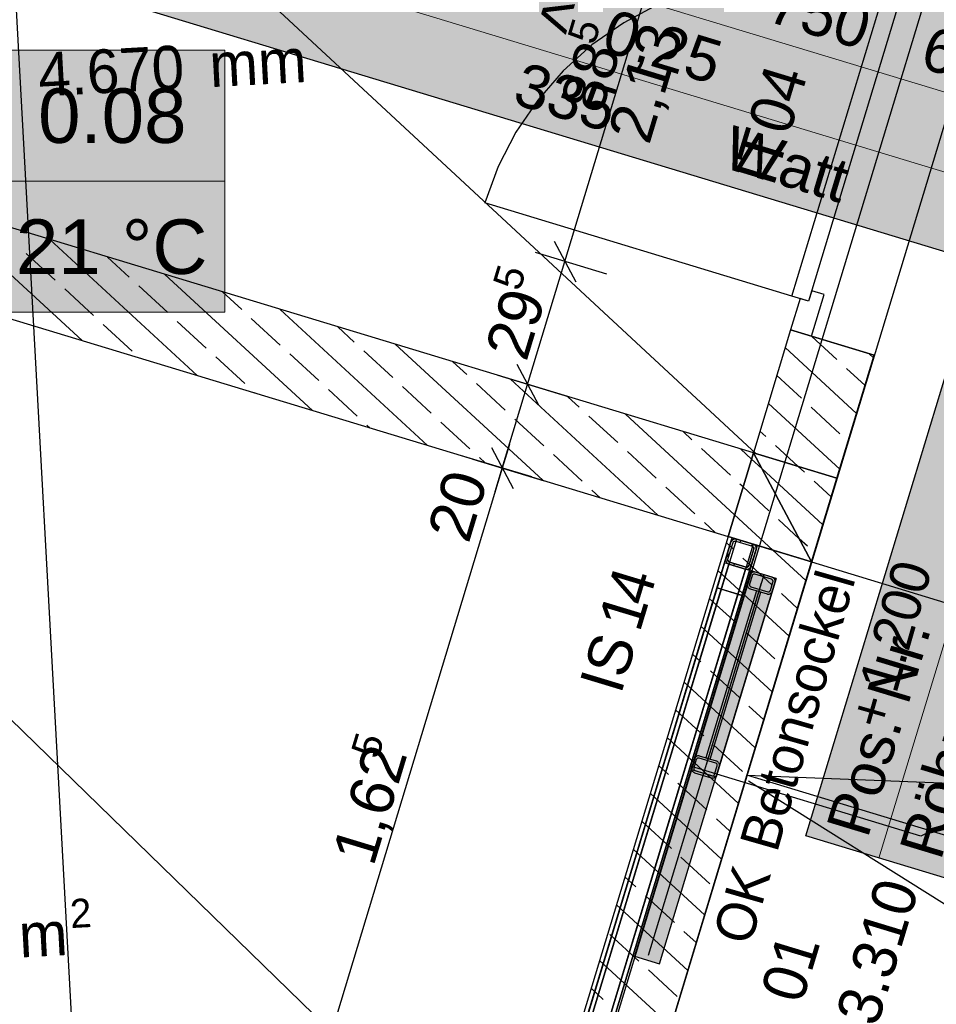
# Model space of a CAD drawing. Extents: x 199 to 1388, y 138 to 979.
# Tile 75 of 155: x 635 to 677, y 643 to 688. Entities that reach past the tile are written whole.
import ezdxf
from ezdxf.lldxf.tags import DXFTag

# ---------------------------------------------------------------- set-up
doc = ezdxf.new("R2010")
doc.units = 0
for name, color, linetype, lineweight, true_color in [('01AFU Allgemein Bemaßung-A07ET47HDI', 7, 'Continuous', 25, 0x848484), ('20 Bodenaufbau - Gefällelinien', 7, 'Continuous', 25, 0x848484), ('20 Dach Stb-Decke-A07ET47IDI', 7, 'Continuous', 25, 0x848484), ('20 Gitter Laufgänge-A07ET47XDI', 7, 'Continuous', 25, 0x848484), ('20 Gitterwände - Beschriftung-A07ET47UDI', 7, 'Continuous', 25, 0x848484), ('20 Gitterwände-A07ET47DDI', 7, 'Continuous', 25, 0x848484), ('20 Höhen Schwellen', 7, 'Continuous', 25, 0x848484), ('20 Innenwände - Sockel-A07ET47LDI', 7, 'Continuous', 25, 0x848484), ('20 Innenwände-A07ET47KDI', 7, 'Continuous', 25, 0x848484), ('20 Platzbedarf Schieber', 7, 'Continuous', 25, 0x848484), ('20 Räume Innen', 7, 'Continuous', 25, 0x848484), ('20 Schieber', 7, 'Continuous', 25, 0x848484), ('20 Schieber-NR in den Gitterwänden', 7, 'Continuous', 25, 0x848484), ('A-0', 7, 'Continuous', 25, 0x848484), ('H_Heizkoerperbeschriftung', 9, 'Continuous', 25, 0x808080), ('H_Raumnummer', 7, 'Continuous', 18, 0xcc9900), ('UPO_Loop2', 140, 'Continuous', 30, 0x00bfff)]:
    doc.layers.add(name, color=color, linetype=linetype, lineweight=lineweight, true_color=true_color)
doc.layers.add('02 Raster Gebäude-A07ET47NDI', color=7, linetype='Continuous', lineweight=25)
doc.styles.get("Standard").update_dxf_attribs({"font": 'arial.ttf'})
tags = doc.linetypes.add('Raster-A07ET47ODI', pattern=[0.2, 0.1, -0.05, 0, -0.05]).pattern_tags.tags
tags[10:11] = [DXFTag(74, 4), DXFTag(75, 0), DXFTag(340, '0'), DXFTag(46, 1.0), DXFTag(50, 0.0), DXFTag(44, 0.0), DXFTag(45, 0.0)]
tags[8:9] = [DXFTag(74, 4), DXFTag(75, 0), DXFTag(340, '0'), DXFTag(46, 1.0), DXFTag(50, 0.0), DXFTag(44, 0.0), DXFTag(45, 0.0)]
tags[6:7] = [DXFTag(74, 4), DXFTag(75, 0), DXFTag(340, '0'), DXFTag(46, 1.0), DXFTag(50, 0.0), DXFTag(44, 0.0), DXFTag(45, 0.0)]
tags[4:5] = [DXFTag(74, 4), DXFTag(75, 0), DXFTag(340, '0'), DXFTag(46, 1.0), DXFTag(50, 0.0), DXFTag(44, 0.0), DXFTag(45, 0.0)]
tags = doc.linetypes.add('Strichlinie', pattern=[0.75, 0.5, -0.25]).pattern_tags.tags
tags[6:7] = [DXFTag(74, 4), DXFTag(75, 0), DXFTag(340, '0'), DXFTag(46, 1.0), DXFTag(50, 0.0), DXFTag(44, 0.0), DXFTag(45, 0.0)]
tags[4:5] = [DXFTag(74, 4), DXFTag(75, 0), DXFTag(340, '0'), DXFTag(46, 1.0), DXFTag(50, 0.0), DXFTag(44, 0.0), DXFTag(45, 0.0)]
tags = doc.linetypes.add('Strichlinie eng-A07ET47GDI', pattern=[0.115, 0.075, -0.04]).pattern_tags.tags
tags[6:7] = [DXFTag(74, 4), DXFTag(75, 0), DXFTag(340, '0'), DXFTag(46, 1.0), DXFTag(50, 0.0), DXFTag(44, 0.0), DXFTag(45, 0.0)]
tags[4:5] = [DXFTag(74, 4), DXFTag(75, 0), DXFTag(340, '0'), DXFTag(46, 1.0), DXFTag(50, 0.0), DXFTag(44, 0.0), DXFTag(45, 0.0)]
tags = doc.linetypes.add('Strichpunktx2', pattern=[2, 1, -0.5, 0, -0.5]).pattern_tags.tags
tags[10:11] = [DXFTag(74, 4), DXFTag(75, 0), DXFTag(340, '0'), DXFTag(46, 1.0), DXFTag(50, 0.0), DXFTag(44, 0.0), DXFTag(45, 0.0)]
tags[8:9] = [DXFTag(74, 4), DXFTag(75, 0), DXFTag(340, '0'), DXFTag(46, 1.0), DXFTag(50, 0.0), DXFTag(44, 0.0), DXFTag(45, 0.0)]
tags[6:7] = [DXFTag(74, 4), DXFTag(75, 0), DXFTag(340, '0'), DXFTag(46, 1.0), DXFTag(50, 0.0), DXFTag(44, 0.0), DXFTag(45, 0.0)]
tags[4:5] = [DXFTag(74, 4), DXFTag(75, 0), DXFTag(340, '0'), DXFTag(46, 1.0), DXFTag(50, 0.0), DXFTag(44, 0.0), DXFTag(45, 0.0)]
tags = doc.linetypes.add('Öffnungslinie Tür Fenster-A07ET47JDI', pattern=[0.115, 0.075, -0.04]).pattern_tags.tags
tags[6:7] = [DXFTag(74, 4), DXFTag(75, 0), DXFTag(340, '0'), DXFTag(46, 1.0), DXFTag(50, 0.0), DXFTag(44, 0.0), DXFTag(45, 0.0)]
tags[4:5] = [DXFTag(74, 4), DXFTag(75, 0), DXFTag(340, '0'), DXFTag(46, 1.0), DXFTag(50, 0.0), DXFTag(44, 0.0), DXFTag(45, 0.0)]

# ---------------------------------------------------------------- blocks, each defined once
blk = doc.blocks.new('Referenz-A07ET47ZDI', base_point=(226.995, 158.1))
at = {"layer": '01AFU Allgemein Bemaßung-A07ET47HDI'}
for p, q in [((659.791, 676.596), (664.927, 693.535)), ((659.291, 677.532), (660.291, 675.661)), ((661.705, 676.016), (658.445, 677.004)), ((658.084, 670.966), (659.791, 676.596)), ((657.584, 671.901), (658.584, 670.031)), ((659.998, 670.386), (656.738, 671.374)), ((656.923, 667.138), (658.084, 670.966)), ((656.423, 668.073), (657.423, 666.203)), ((657.25, 668.215), (656.923, 667.138)), ((658.269, 666.73), (655.009, 667.718)), ((655.577, 667.546), (658.837, 666.558)), ((656.923, 667.138), (647.479, 635.989)), ((656.597, 666.061), (656.923, 667.138))]:
    blk.add_line(p, q, dxfattribs=at)
at = {"layer": '02 Raster Gebäude-A07ET47NDI', "linetype": 'Raster-A07ET47ODI', "ltscale": 56.250004}
for p, q in [((620.326, 949.934), (657.302, 274.449)), ((549.598, 270.755), (710.068, 800))]:
    blk.add_line(p, q, dxfattribs=at)
at = {"layer": '20 Bodenaufbau - Gefällelinien', "linetype": 'Öffnungslinie Tür Fenster-A07ET47JDI', "ltscale": 56.250004}
for p, q in [((646.09, 688.641), (668.563, 667.778)), ((606.967, 682.285), (657.82, 632.853)), ((668.13, 653.069), (703.248, 651.719)), ((697.908, 634.11), (668.205, 652.802))]:
    blk.add_line(p, q, dxfattribs=at)
at = {"layer": '20 Bodenaufbau - Gefällelinien'}
blk.add_line((706.408, 641.463), (668.13, 653.069), dxfattribs=at)
at = {"layer": '20 Dach Stb-Decke-A07ET47IDI', "linetype": 'Öffnungslinie Tür Fenster-A07ET47JDI', "ltscale": 56.250004}
blk.add_line((687.076, 715.555), (651.096, 596.89), dxfattribs=at)
at = {"layer": '20 Gitter Laufgänge-A07ET47XDI', "linetype": 'Strichlinie', "ltscale": 56.250004}
for p, q in [((708.664, 666.361), (676.104, 650.274)), ((665.545, 653.477), (668.611, 663.585)), ((668.611, 663.585), (671.093, 662.842)), ((671.093, 662.842), (677.204, 660.981)), ((676.104, 650.274), (665.545, 653.477))]:
    blk.add_line(p, q, dxfattribs=at)
at = {"layer": '20 Gitterwände-A07ET47DDI', "linetype": 'Strichlinie eng-A07ET47GDI', "ltscale": 56.250004}
for p, q in [((667.648, 663.886), (663.715, 650.916)), ((667.398, 663.753), (667.453, 663.935)), ((667.453, 663.841), (667.398, 663.753)), ((667.479, 663.927), (667.453, 663.935)), ((667.544, 663.89), (667.453, 663.841)), ((667.549, 663.906), (667.479, 663.927)), ((667.648, 663.886), (667.544, 663.89)), ((667.61, 663.887), (667.549, 663.906)), ((668.413, 663.654), (667.648, 663.886)), ((663.524, 650.974), (667.398, 663.753)), ((668.413, 663.654), (664.481, 650.683)), ((668.547, 663.405), (664.672, 650.625)), ((668.501, 663.599), (668.413, 663.654)), ((668.506, 663.616), (668.445, 663.634)), ((668.55, 663.508), (668.501, 663.599)), ((668.576, 663.594), (668.506, 663.616)), ((668.547, 663.405), (668.602, 663.587)), ((668.547, 663.405), (668.55, 663.508)), ((668.602, 663.587), (668.576, 663.594)), ((660.673, 641.571), (663.524, 650.974)), ((663.715, 650.916), (660.864, 641.513)), ((664.481, 650.683), (661.63, 641.281)), ((664.672, 650.625), (661.821, 641.223))]:
    blk.add_line(p, q, dxfattribs=at)
at = {"layer": '20 Gitterwände-A07ET47DDI'}
for p, q in [((667.398, 663.753), (667.453, 663.841)), ((667.453, 663.841), (667.544, 663.89)), ((667.521, 663.768), (667.567, 663.792)), ((667.544, 663.89), (667.648, 663.886)), ((667.567, 663.792), (667.619, 663.791)), ((667.619, 663.791), (668.384, 663.558)), ((667.648, 663.886), (668.413, 663.654)), ((667.875, 663.817), (667.8, 663.736)), ((667.166, 662.987), (667.398, 663.753)), ((667.262, 662.958), (667.494, 663.724)), ((667.494, 663.724), (667.521, 663.768)), ((668.219, 662.668), (668.451, 663.434)), ((668.315, 662.639), (668.547, 663.405)), ((668.407, 663.656), (668.331, 663.574)), ((668.384, 663.558), (668.428, 663.531)), ((668.413, 663.654), (668.501, 663.599)), ((668.428, 663.531), (668.453, 663.485)), ((668.451, 663.434), (668.453, 663.485)), ((668.501, 663.599), (668.55, 663.508)), ((668.547, 663.405), (668.55, 663.508)), ((663.524, 650.974), (667.135, 662.884)), ((667.16, 662.876), (667.135, 662.884)), ((667.163, 662.884), (667.166, 662.987)), ((667.163, 662.884), (667.212, 662.793)), ((667.349, 663.247), (667.194, 663.078)), ((667.26, 662.907), (667.262, 662.958)), ((667.26, 662.907), (667.285, 662.861)), ((663.715, 650.916), (667.3, 662.738)), ((664.481, 650.683), (668.065, 662.506)), ((664.672, 650.625), (668.283, 662.536)), ((667.108, 662.796), (666.76, 661.648)), ((668.256, 662.448), (667.108, 662.796)), ((667.168, 662.874), (667.16, 662.876)), ((667.212, 662.793), (667.3, 662.738)), ((667.285, 662.861), (667.329, 662.834)), ((667.3, 662.738), (668.065, 662.506)), ((667.329, 662.834), (668.094, 662.601)), ((667.578, 662.758), (667.503, 662.676)), ((667.908, 661.299), (668.256, 662.448)), ((668.065, 662.506), (668.169, 662.502)), ((668.094, 662.601), (668.146, 662.6)), ((668.146, 662.6), (668.191, 662.624)), ((668.169, 662.502), (668.26, 662.551)), ((668.191, 662.624), (668.219, 662.668)), ((668.258, 662.543), (668.25, 662.546)), ((668.283, 662.536), (668.258, 662.543)), ((668.26, 662.551), (668.315, 662.639)), ((666.76, 661.648), (658.417, 634.131)), ((658.608, 634.073), (666.951, 661.589)), ((666.951, 661.589), (658.608, 634.073)), ((666.76, 661.648), (667.908, 661.299)), ((666.951, 661.589), (666.76, 661.648)), ((667.717, 661.357), (666.951, 661.589)), ((667.717, 661.357), (659.374, 633.841)), ((659.374, 633.841), (667.717, 661.357)), ((659.565, 633.783), (667.908, 661.299)), ((667.908, 661.299), (667.717, 661.357)), ((658.068, 632.982), (663.524, 650.974)), ((658.26, 632.924), (663.715, 650.916)), ((659.025, 632.692), (664.481, 650.683)), ((659.217, 632.634), (664.672, 650.625))]:
    blk.add_line(p, q, dxfattribs=at)
at = {"layer": '20 Innenwände - Sockel-A07ET47LDI'}
for p, q in [((667.265, 664.002), (657.82, 632.853)), ((671.093, 662.842), (667.265, 664.002)), ((667.508, 663.419), (667.18, 663.722)), ((670.833, 661.985), (669.322, 663.379)), ((669.272, 661.792), (667.949, 663.012)), ((661.648, 631.692), (671.093, 662.842)), ((670.06, 659.434), (666.793, 662.446)), ((667.645, 660.028), (666.406, 661.17)), ((670.446, 660.71), (669.714, 661.385)), ((669.286, 656.883), (666.019, 659.895)), ((669.41, 658.401), (668.087, 659.621)), ((666.019, 658.263), (665.633, 658.619)), ((667.783, 656.636), (666.46, 657.857)), ((668.512, 654.331), (665.246, 657.343)), ((668.899, 655.607), (668.224, 656.23)), ((666.156, 654.872), (664.859, 656.068)), ((667.739, 651.78), (664.472, 654.792)), ((667.92, 653.245), (666.597, 654.465)), ((664.529, 653.108), (664.086, 653.517)), ((666.293, 651.481), (664.97, 652.701)), ((666.965, 649.229), (663.699, 652.241)), ((664.667, 649.716), (663.343, 650.936)), ((667.352, 650.504), (666.735, 651.074)), ((666.192, 646.678), (662.925, 649.69)), ((666.431, 648.089), (665.108, 649.31)), ((663.04, 647.952), (662.538, 648.414)), ((665.418, 644.126), (662.152, 647.138)), ((664.804, 646.325), (663.481, 647.545)), ((663.177, 644.561), (661.854, 645.781)), ((665.805, 645.402), (665.245, 645.918)), ((664.645, 641.575), (661.378, 644.587)), ((664.941, 642.934), (663.618, 644.154)), ((661.55, 642.796), (660.991, 643.311))]:
    blk.add_line(p, q, dxfattribs=at)
at = {"layer": '20 Innenwände-A07ET47KDI'}
for p, q in [((670.185, 675.012), (674.451, 689.08)), ((675.216, 688.847), (670.951, 674.78)), ((664.049, 688.37), (662.484, 687.533)), ((662.484, 687.533), (661.031, 686.514)), ((661.031, 686.514), (659.711, 685.326)), ((668.426, 667.83), (608.095, 686.123)), ((659.711, 685.326), (658.544, 683.989)), ((658.544, 683.989), (657.547, 682.52)), ((606.934, 682.295), (667.265, 664.002)), ((657.547, 682.52), (656.734, 680.942)), ((656.734, 680.942), (656.118, 679.277)), ((637.672, 672.975), (630.919, 679.203)), ((670.185, 675.012), (656.118, 679.277)), ((642.947, 671.376), (636.194, 677.603)), ((636.436, 675.747), (635.113, 676.967)), ((639.828, 675.885), (638.831, 676.803)), ((648.222, 669.776), (641.469, 676.004)), ((638.201, 674.12), (636.877, 675.34)), ((641.592, 674.258), (640.269, 675.478)), ((644.983, 674.395), (644.106, 675.204)), ((671.096, 675.258), (670.951, 674.78)), ((671.09, 673.17), (671.67, 675.084)), ((671.67, 675.084), (671.096, 675.258)), ((670.568, 674.896), (670.133, 673.46)), ((670.951, 674.78), (670.185, 675.012)), ((670.951, 674.78), (670.568, 674.896)), ((653.497, 668.177), (646.743, 674.404)), ((639.965, 672.493), (638.642, 673.713)), ((643.356, 672.631), (642.033, 673.851)), ((646.748, 672.768), (645.424, 673.988)), ((650.139, 672.906), (649.381, 673.605)), ((670.133, 673.46), (668.426, 667.83)), ((670.133, 673.46), (671.09, 673.17)), ((670.133, 673.46), (671.09, 673.17)), ((658.772, 666.577), (652.018, 672.805)), ((671.09, 673.17), (673.961, 672.3)), ((672.251, 672.104), (671.097, 673.168)), ((648.512, 671.141), (647.189, 672.361)), ((651.903, 671.279), (650.58, 672.499)), ((673.154, 669.639), (669.887, 672.651)), ((673.927, 672.19), (673.734, 672.368)), ((645.121, 671.004), (643.797, 672.224)), ((655.295, 671.416), (654.656, 672.005)), ((671.093, 662.842), (673.961, 672.3)), ((673.541, 670.915), (672.692, 671.697)), ((657.059, 669.789), (655.736, 671.009)), ((664.047, 664.978), (657.293, 671.206)), ((670.624, 670.339), (669.501, 671.375)), ((645.585, 670.576), (645.562, 670.597)), ((650.276, 669.514), (648.953, 670.735)), ((653.668, 669.652), (652.344, 670.872)), ((660.45, 669.927), (659.931, 670.406)), ((672.38, 667.088), (669.114, 670.1)), ((672.389, 668.712), (671.066, 669.932)), ((655.432, 668.025), (654.109, 669.245)), ((658.823, 668.162), (657.5, 669.383)), ((662.215, 668.3), (660.892, 669.52)), ((667.567, 664.997), (662.568, 669.606)), ((650.86, 668.976), (650.718, 669.108)), ((665.606, 668.437), (665.206, 668.806)), ((668.997, 668.575), (668.727, 668.824)), ((663.979, 666.673), (662.656, 667.893)), ((667.371, 666.81), (666.047, 668.031)), ((668.34, 667.549), (667.843, 668.007)), ((670.481, 667.207), (669.439, 668.168)), ((656.135, 667.377), (655.873, 667.618)), ((660.588, 666.535), (659.265, 667.756)), ((668.806, 667.119), (668.34, 667.549)), ((671.607, 664.537), (668.806, 667.119)), ((670.762, 666.948), (670.481, 667.207)), ((671.993, 665.812), (671.203, 666.541)), ((661.41, 665.778), (661.029, 666.129)), ((665.744, 665.046), (664.42, 666.266)), ((667.953, 666.273), (667.812, 666.404)), ((669.135, 665.183), (667.953, 666.273)), ((669.322, 663.379), (667.567, 664.997)), ((670.527, 663.9), (669.576, 664.777)), ((666.685, 664.178), (666.185, 664.639)), ((671.093, 662.842), (667.265, 664.002)), ((670.899, 663.556), (670.527, 663.9))]:
    blk.add_line(p, q, dxfattribs=at)
at = {"layer": '20 Platzbedarf Schieber', "linetype": 'Strichlinie eng-A07ET47GDI', "ltscale": 56.250004}
for p, q in [((668.326, 662.428), (662.976, 644.785)), ((664.125, 644.437), (669.475, 662.08)), ((669.475, 662.08), (668.326, 662.428)), ((662.976, 644.785), (664.125, 644.437))]:
    blk.add_line(p, q, dxfattribs=at)
at = {"layer": '20 Platzbedarf Schieber'}
for points in [[(668.326, 658.292), (667.072, 658.292), (668.326, 662.428)], [(669.475, 662.08), (668.326, 662.08), (668.326, 662.428)], [(668.326, 658.292), (669.475, 662.08), (668.326, 662.08)], [(665.379, 648.573), (664.125, 648.573), (668.326, 658.292)], [(664.125, 648.573), (668.326, 658.292), (667.072, 658.292)], [(664.125, 644.785), (662.976, 644.785), (664.125, 648.573)], [(664.125, 644.437), (665.379, 648.573), (664.125, 648.573)], [(664.125, 644.437), (664.125, 644.785), (662.976, 644.785)]]:
    blk.add_solid(points, dxfattribs=at)
at = {"layer": '20 Schieber', "linetype": 'Strichpunktx2', "ltscale": 56.250004}
for p, q in [((668.9, 662.254), (663.611, 644.81)), ((668.784, 661.871), (666.26, 653.545))]:
    blk.add_line(p, q, dxfattribs=at)
at = {"layer": '20 Schieber'}
for p, q in [((668.326, 662.428), (665.569, 653.337)), ((669.475, 662.08), (666.718, 652.989)), ((668.268, 662.237), (668.152, 661.854)), ((668.364, 662.208), (668.248, 661.825)), ((668.277, 662.261), (668.268, 662.237)), ((668.29, 662.284), (668.277, 662.261)), ((668.305, 662.306), (668.29, 662.284)), ((668.323, 662.325), (668.305, 662.306)), ((668.343, 662.341), (668.323, 662.325)), ((669.475, 662.08), (668.326, 662.428)), ((668.365, 662.355), (668.343, 662.341)), ((668.368, 662.22), (668.364, 662.208)), ((668.389, 662.366), (668.365, 662.355)), ((668.375, 662.232), (668.368, 662.22)), ((668.382, 662.242), (668.375, 662.232)), ((668.391, 662.252), (668.382, 662.242)), ((668.414, 662.374), (668.389, 662.366)), ((668.401, 662.26), (668.391, 662.252)), ((668.412, 662.267), (668.401, 662.26)), ((668.424, 662.272), (668.412, 662.267)), ((668.44, 662.378), (668.414, 662.374)), ((668.437, 662.276), (668.424, 662.272)), ((668.45, 662.278), (668.437, 662.276)), ((668.466, 662.379), (668.44, 662.378)), ((668.463, 662.279), (668.45, 662.278)), ((668.476, 662.277), (668.463, 662.279)), ((668.492, 662.376), (668.466, 662.379)), ((668.489, 662.274), (668.476, 662.277)), ((669.254, 662.042), (668.489, 662.274)), ((668.518, 662.37), (668.492, 662.376)), ((669.283, 662.138), (668.518, 662.37)), ((669.266, 662.038), (669.254, 662.042)), ((669.278, 662.032), (669.266, 662.038)), ((669.289, 662.024), (669.278, 662.032)), ((669.308, 662.129), (669.283, 662.138)), ((669.298, 662.015), (669.289, 662.024)), ((669.306, 662.005), (669.298, 662.015)), ((669.313, 661.994), (669.306, 662.005)), ((669.331, 662.116), (669.308, 662.129)), ((669.319, 661.982), (669.313, 661.994)), ((669.323, 661.969), (669.319, 661.982)), ((669.352, 662.101), (669.331, 662.116)), ((669.371, 662.083), (669.352, 662.101)), ((669.388, 662.063), (669.371, 662.083)), ((669.402, 662.041), (669.388, 662.063)), ((669.412, 662.017), (669.402, 662.041)), ((669.42, 661.992), (669.412, 662.017)), ((669.424, 661.966), (669.42, 661.992)), ((668.146, 661.829), (668.144, 661.802)), ((668.144, 661.802), (668.144, 661.776)), ((668.144, 661.776), (668.149, 661.751)), ((668.152, 661.854), (668.146, 661.829)), ((668.149, 661.751), (668.156, 661.725)), ((668.156, 661.725), (668.167, 661.702)), ((668.167, 661.702), (668.181, 661.679)), ((668.181, 661.679), (668.198, 661.659)), ((668.198, 661.659), (668.217, 661.641)), ((668.217, 661.641), (668.238, 661.626)), ((668.238, 661.626), (668.261, 661.614)), ((668.245, 661.812), (668.244, 661.799)), ((668.244, 661.799), (668.244, 661.786)), ((668.244, 661.786), (668.246, 661.773)), ((668.248, 661.825), (668.245, 661.812)), ((668.246, 661.773), (668.25, 661.761)), ((668.25, 661.761), (668.255, 661.749)), ((668.255, 661.749), (668.262, 661.738)), ((668.261, 661.614), (668.285, 661.605)), ((668.262, 661.738), (668.271, 661.728)), ((668.271, 661.728), (668.28, 661.719)), ((668.28, 661.719), (668.291, 661.711)), ((668.285, 661.605), (669.051, 661.372)), ((668.291, 661.711), (668.302, 661.705)), ((668.302, 661.705), (668.314, 661.7)), ((668.314, 661.7), (669.08, 661.468)), ((669.2, 661.523), (669.205, 661.535)), ((669.205, 661.535), (669.321, 661.918)), ((669.3, 661.506), (669.417, 661.889)), ((669.321, 661.918), (669.324, 661.93)), ((669.325, 661.956), (669.323, 661.969)), ((669.324, 661.93), (669.325, 661.943)), ((669.325, 661.943), (669.325, 661.956)), ((669.417, 661.889), (669.422, 661.914)), ((669.422, 661.914), (669.425, 661.94)), ((669.425, 661.94), (669.424, 661.966)), ((669.051, 661.372), (669.077, 661.366)), ((669.077, 661.366), (669.103, 661.364)), ((669.08, 661.468), (669.093, 661.465)), ((669.093, 661.465), (669.106, 661.464)), ((669.103, 661.364), (669.129, 661.365)), ((669.106, 661.464), (669.119, 661.464)), ((669.119, 661.464), (669.132, 661.466)), ((669.129, 661.365), (669.155, 661.369)), ((669.132, 661.466), (669.144, 661.47)), ((669.144, 661.47), (669.156, 661.476)), ((669.155, 661.369), (669.18, 661.377)), ((669.156, 661.476), (669.167, 661.483)), ((669.167, 661.483), (669.177, 661.491)), ((669.177, 661.491), (669.186, 661.5)), ((669.18, 661.377), (669.203, 661.387)), ((669.186, 661.5), (669.194, 661.511)), ((669.194, 661.511), (669.2, 661.523)), ((669.203, 661.387), (669.226, 661.401)), ((669.226, 661.401), (669.246, 661.418)), ((669.246, 661.418), (669.264, 661.437)), ((669.264, 661.437), (669.279, 661.458)), ((669.279, 661.458), (669.291, 661.481)), ((669.291, 661.481), (669.3, 661.506)), ((665.736, 653.863), (665.724, 653.84)), ((665.751, 653.884), (665.736, 653.863)), ((665.769, 653.903), (665.751, 653.884)), ((665.789, 653.92), (665.769, 653.903)), ((665.812, 653.934), (665.789, 653.92)), ((665.835, 653.945), (665.812, 653.934)), ((665.861, 653.952), (665.835, 653.945)), ((665.886, 653.956), (665.861, 653.952)), ((665.912, 653.957), (665.886, 653.956)), ((665.939, 653.955), (665.912, 653.957)), ((665.964, 653.949), (665.939, 653.955)), ((666.73, 653.717), (665.964, 653.949)), ((665.598, 653.433), (665.593, 653.407)), ((665.715, 653.815), (665.598, 653.433)), ((665.81, 653.786), (665.694, 653.404)), ((665.724, 653.84), (665.715, 653.815)), ((665.815, 653.799), (665.81, 653.786)), ((665.821, 653.81), (665.815, 653.799)), ((665.829, 653.821), (665.821, 653.81)), ((665.838, 653.83), (665.829, 653.821)), ((665.848, 653.839), (665.838, 653.83)), ((665.859, 653.846), (665.848, 653.839)), ((665.871, 653.851), (665.859, 653.846)), ((665.883, 653.855), (665.871, 653.851)), ((665.896, 653.857), (665.883, 653.855)), ((665.909, 653.857), (665.896, 653.857)), ((665.922, 653.856), (665.909, 653.857)), ((665.935, 653.853), (665.922, 653.856)), ((666.701, 653.621), (665.935, 653.853)), ((666.651, 653.113), (666.767, 653.496)), ((666.713, 653.616), (666.701, 653.621)), ((666.724, 653.61), (666.713, 653.616)), ((666.735, 653.603), (666.724, 653.61)), ((666.754, 653.707), (666.73, 653.717)), ((666.744, 653.594), (666.735, 653.603)), ((666.753, 653.584), (666.744, 653.594)), ((666.747, 653.084), (666.863, 653.467)), ((666.76, 653.572), (666.753, 653.584)), ((666.777, 653.695), (666.754, 653.707)), ((666.765, 653.561), (666.76, 653.572)), ((666.769, 653.548), (666.765, 653.561)), ((666.767, 653.496), (666.77, 653.509)), ((666.771, 653.535), (666.769, 653.548)), ((666.77, 653.509), (666.771, 653.522)), ((666.771, 653.522), (666.771, 653.535)), ((666.798, 653.68), (666.777, 653.695)), ((666.817, 653.662), (666.798, 653.68)), ((666.834, 653.642), (666.817, 653.662)), ((666.848, 653.62), (666.834, 653.642)), ((666.859, 653.596), (666.848, 653.62)), ((666.866, 653.571), (666.859, 653.596)), ((666.863, 653.467), (666.869, 653.493)), ((666.871, 653.545), (666.866, 653.571)), ((666.869, 653.493), (666.871, 653.519)), ((666.871, 653.519), (666.871, 653.545)), ((665.569, 653.337), (666.718, 652.989)), ((665.593, 653.407), (665.59, 653.381)), ((665.59, 653.381), (665.591, 653.355)), ((665.591, 653.355), (665.595, 653.329)), ((665.595, 653.329), (665.603, 653.304)), ((665.603, 653.304), (665.613, 653.28)), ((665.613, 653.28), (665.627, 653.258)), ((665.627, 653.258), (665.644, 653.238)), ((665.644, 653.238), (665.663, 653.22)), ((665.663, 653.22), (665.684, 653.205)), ((665.684, 653.205), (665.707, 653.192)), ((665.691, 653.391), (665.69, 653.378)), ((665.69, 653.378), (665.69, 653.365)), ((665.69, 653.365), (665.692, 653.352)), ((665.694, 653.404), (665.691, 653.391)), ((665.692, 653.352), (665.696, 653.339)), ((665.696, 653.339), (665.702, 653.327)), ((665.702, 653.327), (665.709, 653.316)), ((665.707, 653.192), (665.732, 653.183)), ((665.709, 653.316), (665.717, 653.306)), ((665.717, 653.306), (665.726, 653.297)), ((665.726, 653.297), (665.737, 653.29)), ((665.732, 653.183), (666.497, 652.951)), ((665.737, 653.29), (665.749, 653.284)), ((665.749, 653.284), (665.761, 653.279)), ((665.761, 653.279), (666.526, 653.047)), ((666.526, 653.047), (666.539, 653.044)), ((666.539, 653.044), (666.552, 653.043)), ((666.552, 653.043), (666.565, 653.043)), ((666.565, 653.043), (666.578, 653.045)), ((666.578, 653.045), (666.591, 653.049)), ((666.591, 653.049), (666.603, 653.054)), ((666.603, 653.054), (666.614, 653.061)), ((666.614, 653.061), (666.624, 653.07)), ((666.624, 653.07), (666.633, 653.079)), ((666.626, 652.955), (666.65, 652.966)), ((666.633, 653.079), (666.64, 653.09)), ((666.64, 653.09), (666.647, 653.101)), ((666.647, 653.101), (666.651, 653.113)), ((666.65, 652.966), (666.672, 652.98)), ((666.672, 652.98), (666.692, 652.997)), ((666.692, 652.997), (666.71, 653.016)), ((666.71, 653.016), (666.725, 653.037)), ((666.725, 653.037), (666.738, 653.06)), ((666.738, 653.06), (666.747, 653.084)), ((666.497, 652.951), (666.523, 652.945)), ((666.523, 652.945), (666.549, 652.943)), ((666.549, 652.943), (666.575, 652.943)), ((666.575, 652.943), (666.601, 652.948)), ((666.601, 652.948), (666.626, 652.955))]:
    blk.add_line(p, q, dxfattribs=at)
at = {"layer": '20 Schieber', "linetype": 'ByBlock', "ltscale": 56.250004}
for p, q in [((668.268, 662.237), (668.268, 662.237)), ((668.364, 662.208), (668.364, 662.208)), ((665.715, 653.815), (665.715, 653.815)), ((665.81, 653.786), (665.81, 653.786))]:
    blk.add_line(p, q, dxfattribs=at)
at = {"layer": '20 Schieber', "linetype": 'Strichlinie eng-A07ET47GDI', "ltscale": 56.250004}
for p, q in [((668.573, 661.518), (666.251, 653.862)), ((666.442, 653.804), (668.764, 661.459)), ((668.764, 661.459), (668.573, 661.518)), ((666.251, 653.862), (666.442, 653.804))]:
    blk.add_line(p, q, dxfattribs=at)
at = {"layer": 'A-0', "linetype": 'Continuous', "ltscale": 312.5}
for p, q in [((668.426, 667.83), (608.095, 686.123)), ((606.934, 682.295), (667.265, 664.002)), ((670.133, 673.46), (668.426, 667.83)), ((673.961, 672.3), (670.133, 673.46)), ((672.253, 666.67), (673.961, 672.3)), ((668.426, 667.83), (667.265, 664.002)), ((667.265, 664.002), (668.426, 667.83)), ((671.093, 662.842), (668.426, 667.83)), ((672.253, 666.67), (668.426, 667.83)), ((668.426, 667.83), (671.093, 662.842)), ((668.426, 667.83), (672.253, 666.67)), ((671.093, 662.842), (672.253, 666.67)), ((667.265, 664.002), (657.82, 632.853)), ((667.265, 664.002), (671.093, 662.842)), ((671.093, 662.842), (667.265, 664.002)), ((667.453, 663.841), (667.398, 663.753)), ((667.544, 663.89), (667.453, 663.841)), ((667.521, 663.768), (667.567, 663.792)), ((667.648, 663.886), (667.544, 663.89)), ((667.567, 663.792), (667.619, 663.791)), ((667.619, 663.791), (668.384, 663.558)), ((668.413, 663.654), (667.648, 663.886)), ((667.398, 663.753), (667.166, 662.987)), ((667.262, 662.958), (667.494, 663.724)), ((667.494, 663.724), (667.521, 663.768)), ((668.451, 663.434), (668.219, 662.668)), ((668.315, 662.639), (668.547, 663.405)), ((668.384, 663.558), (668.428, 663.531)), ((668.501, 663.599), (668.413, 663.654)), ((668.428, 663.531), (668.453, 663.485)), ((668.453, 663.485), (668.451, 663.434)), ((668.55, 663.508), (668.501, 663.599)), ((668.547, 663.405), (668.55, 663.508)), ((667.166, 662.987), (667.163, 662.884)), ((667.163, 662.884), (667.212, 662.793)), ((667.26, 662.907), (667.262, 662.958)), ((667.285, 662.861), (667.26, 662.907)), ((661.648, 631.692), (671.093, 662.842)), ((667.212, 662.793), (667.3, 662.738)), ((667.329, 662.834), (667.285, 662.861)), ((667.3, 662.738), (668.065, 662.506)), ((668.094, 662.601), (667.329, 662.834)), ((668.065, 662.506), (668.169, 662.502)), ((668.146, 662.6), (668.094, 662.601)), ((668.191, 662.624), (668.146, 662.6)), ((668.169, 662.502), (668.26, 662.551)), ((668.219, 662.668), (668.191, 662.624)), ((668.26, 662.551), (668.315, 662.639)), ((668.326, 662.428), (662.976, 644.785)), ((664.125, 644.437), (669.475, 662.08)), ((669.475, 662.08), (668.326, 662.428)), ((662.976, 644.785), (664.125, 644.437))]:
    blk.add_line(p, q, dxfattribs=at)
at = {"layer": '01AFU Allgemein Bemaßung-A07ET47HDI', "linetype": 'ByBlock', "ltscale": 40.625, "attachment_point": 1, "rotation": 73.1324}
for s, insert, char_height in [('{\\fArial;5}', (659.881, 686.851), 1.32), ('{\\fArial;2,13}', (661.73, 682.474), 2), ('{\\fArial;88}', (659.539, 683.863), 2), ('{\\fArial;5}', (656.462, 675.574), 1.32), ('{\\fArial;29}', (656.107, 672.544), 2), ('{\\fArial;20}', (653.46, 664.214), 2), ('{\\fArial;5}', (649.967, 654.148), 1.32), ('{\\fArial;1,62}', (649.098, 649.421), 2)]:
    blk.add_mtext(s, dxfattribs=dict(at, insert=insert, char_height=char_height))
at = {"layer": '20 Gitterwände - Beschriftung-A07ET47UDI', "char_height": 2, "attachment_point": 1, "rotation": 73.127}
for s, insert in [('{\\fCentury Gothic;3.310}', (672.171, 642.075)), ('{\\fCentury Gothic;01}', (668.725, 643.126))]:
    blk.add_mtext(s, dxfattribs=dict(at, insert=insert))
at = {"layer": '20 Höhen Schwellen', "char_height": 1.8, "attachment_point": 1, "rotation": 73.9991}
for s, insert in [('{\\fCentury Gothic;Betonsockel}', (667.775, 649.974)), ('{\\fCentury Gothic;1.200}', (673.239, 657.252)), ('{\\fCentury Gothic;+}', (672.76, 655.58)), ('{\\fCentury Gothic;OK}', (666.553, 645.712))]:
    blk.add_mtext(s, dxfattribs=dict(at, insert=insert))
at = {"layer": '20 Innenwände-A07ET47KDI', "linetype": 'Continuous', "ltscale": 56.250004, "char_height": 2, "attachment_point": 1, "rotation": 73.1324}
for s, insert in [('{\\fCentury Gothic;04}', (668.143, 682.899)), ('{\\fCentury Gothic;IT}', (667.429, 680.547))]:
    blk.add_mtext(s, dxfattribs=dict(at, insert=insert))
at = {"layer": '20 Räume Innen', "linetype": 'Continuous', "ltscale": 40.625, "attachment_point": 1, "rotation": 3.1332}
for s, insert, char_height in [('{\\fCentury Gothic;4.670}', (635.603, 686.146), 2), ('{\\fCentury Gothic;mm}', (643.444, 686.576), 2), ('{\\fCentury Gothic;2}', (637.082, 647.385), 1.32), ('{\\fCentury Gothic;m}', (634.716, 646.715), 2)]:
    blk.add_mtext(s, dxfattribs=dict(at, insert=insert, char_height=char_height))
at = {"layer": '20 Schieber-NR in den Gitterwänden', "char_height": 2, "attachment_point": 1, "rotation": 73.1813}
for s, insert in [('{\\fCentury Gothic;4}', (661.652, 661.317)), ('{\\fCentury Gothic;1}', (661.298, 660.144)), ('{\\fCentury Gothic;IS}', (660.439, 657.305))]:
    blk.add_mtext(s, dxfattribs=dict(at, insert=insert))

msp = doc.modelspace()

# ---------------------------------------------------------------- linework, layer by layer
at = {"layer": 'H_Heizkoerperbeschriftung', "lineweight": 18}
for p, q in [((638.534, 696.075), (679.489, 683.655)), ((637.518, 692.725), (678.473, 680.306)), ((674.179, 649.275), (686.294, 689.225))]:
    msp.add_line(p, q, dxfattribs=at)
at = {"layer": 'H_Heizkoerperbeschriftung'}
for p, q in [((670.83, 650.291), (682.945, 690.241)), ((677.457, 676.956), (636.502, 689.376)), ((684.227, 646.228), (670.83, 650.291))]:
    msp.add_line(p, q, dxfattribs=at)
at = {"layer": 'H_Heizkoerperbeschriftung', "color": 7, "true_color": 0xffffff}
for points in [[(677.457, 676.956), (681.224, 689.376), (636.502, 689.376)], [(685.459, 650.291), (670.83, 650.291), (696.342, 686.178)], [(670.83, 650.291), (696.342, 686.178), (681.713, 686.178)], [(684.227, 646.228), (685.459, 650.291), (670.83, 650.291)]]:
    msp.add_solid(points, dxfattribs=at)
at = {"layer": 'H_Raumnummer'}
for p, q in [((633.593, 686.277), (644.216, 686.277)), ((644.216, 686.277), (644.216, 674.277)), ((633.593, 680.277), (644.216, 680.277)), ((644.216, 674.277), (633.593, 674.277))]:
    msp.add_line(p, q, dxfattribs=at)
at = {"layer": 'H_Raumnummer', "color": 7, "true_color": 0xffffff}
for points in [[(633.593, 674.277), (644.216, 674.277), (633.593, 686.277)], [(644.216, 674.277), (633.593, 686.277), (644.216, 686.277)]]:
    msp.add_solid(points, dxfattribs=at)

# ---------------------------------------------------------------- block references
at = {"layer": 'UPO_Loop2', "color": 219, "lineweight": 80, "ltscale": 4000.00006, "true_color": 0x642165}
msp.add_blockref('Referenz-A07ET47ZDI', (226.995, 158.1), dxfattribs=at)

# ---------------------------------------------------------------- texts
at = {"layer": 'H_Heizkoerperbeschriftung', "char_height": 2, "attachment_point": 1}
for s, insert, rotation in [('{\\fArial;750}', (669.521, 689.551), 343.13), ('{\\fArial;<  0,25}', (658.915, 689.11), 343.13), ('{\\fArial;65}', (676.56, 687.417), 343.13), ('{\\fArial;335}', (657.9, 685.761), 343.13), ('{\\fArial;Watt}', (667.489, 682.853), 343.13), ('{\\fArial;Röhrenradiator }', (675.09, 649.695), 73.13), ('{\\fArial;Pos. Nr.}', (671.741, 650.711), 73.13)]:
    msp.add_mtext(s, dxfattribs=dict(at, insert=insert, rotation=rotation))
at = {"layer": 'H_Raumnummer', "char_height": 2.5, "attachment_point": 1}
for s, insert in [('{\\fArial;0.08}', (635.657, 684.527)), ('{\\fArial;21 °C}', (634.637, 678.527))]:
    msp.add_mtext(s, dxfattribs=dict(at, insert=insert))

doc.saveas('drawing.dxf')
